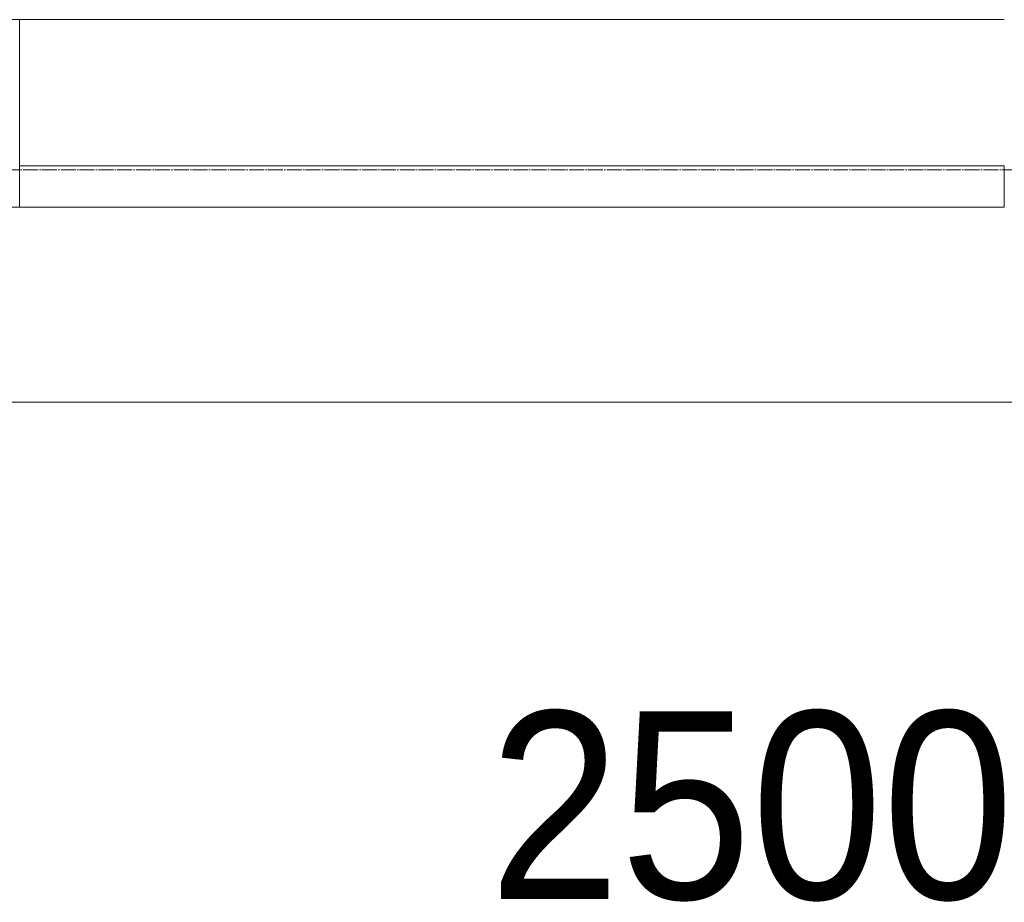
# Model space of a CAD drawing. Header units: millimetres. Extents: x -816133 to 919604, y 87941 to 147341.
# Tile 66 of 201: x -37774 to -36462, y 119597 to 120774. Entities that reach past the tile are written whole.
import ezdxf

# ---------------------------------------------------------------- set-up
doc = ezdxf.new("R2010")
doc.units = ezdxf.units.MM
doc.linetypes.add('ADSK_Линия сетки', pattern=[25, 20, -2.5, 0, -2.5])
for name, color, linetype, lineweight in [('A-010-D_DIM', 7, 'Continuous', 9), ('A-214-M_CURT_WALL', 7, 'Continuous', 18), ('A-215-M_CURT_PANEL', 7, 'Continuous', 18), ('A-280-M_COLUMN', 7, 'Continuous', 18), ('Z-030-M_GRID', 7, 'Continuous', 9), ('СС-011-ПОЖ-СИГНАЛИЗАЦИЯ', 1, 'Continuous', 30)]:
    doc.layers.add(name, color=color, linetype=linetype, lineweight=lineweight)
doc.styles.add('Arial_3', font='arial.ttf', dxfattribs={"width": 0.9, "height": 500})

# ---------------------------------------------------------------- blocks, each defined once
blk = doc.blocks.new('10эт')
at = {"layer": 'A-214-M_CURT_WALL', "color": 9, "lineweight": 5, "extrusion": (0, 0, -1)}
for p, q in [((322529.2, 119651.1), (322501.7, 119651.1)), ((322529.2, 119401.1), (322529.2, 119651.1)), ((322504.2, 119401.1), (322529.2, 119401.1))]:
    blk.add_line(p, q, dxfattribs=at)
at = {"layer": 'A-214-M_CURT_WALL', "color": 9, "lineweight": 5}
blk.add_line((323841.7, 119651.1), (322529.2, 119651.1), dxfattribs=at)
at = {"layer": 'A-215-M_CURT_PANEL', "color": 9, "lineweight": 5}
for p, q in [((323841.7, 119456.1), (322529.2, 119456.1)), ((322529.2, 119456.1), (322529.2, 119401.1)), ((323841.7, 119401.1), (323841.7, 119456.1)), ((322529.2, 119401.1), (323841.7, 119401.1))]:
    blk.add_line(p, q, dxfattribs=at)
at = {"layer": 'A-280-M_COLUMN', "color": 9, "lineweight": 5}
blk.add_line((322504.2, 119141.1), (323866.7, 119141.1), dxfattribs=at)
at = {"layer": 'Z-030-M_GRID', "color": 9, "linetype": 'ADSK_Линия сетки'}
blk.add_line((358421.7, 119451.1), (308438.4, 119451.1), dxfattribs=at)
at = {"layer": 'A-010-D_DIM', "color": 9, "lineweight": 30, "style": 'Arial_3', "width": 0.9}
blk.add_text('2500', height=250, dxfattribs=at).set_placement((323155, 118479))

msp = doc.modelspace()

# ---------------------------------------------------------------- block references
at = {"layer": 'СС-011-ПОЖ-СИГНАЛИЗАЦИЯ', "color": 9, "lineweight": 30}
msp.add_blockref('10эт', (-360303.7, 1122.9), dxfattribs=at)

doc.saveas('drawing.dxf')
